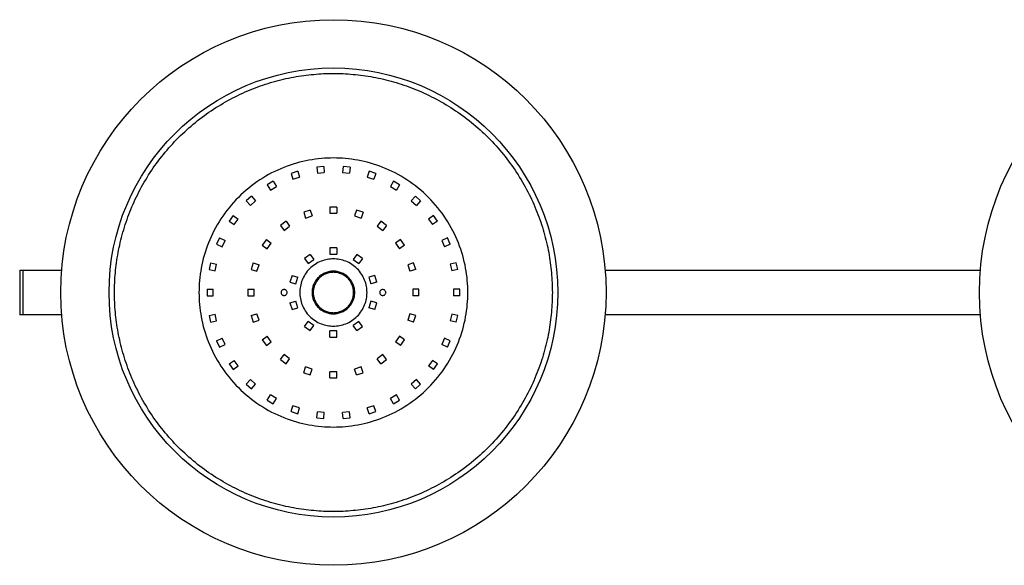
# Paper-space layout '_Posterior' of a CAD drawing. Header units: millimetres. Extents: x -550 to 550, y -122 to 122.
# Tile 1 of 2: x -550 to -111, y -122 to 122. Entities that reach past the tile are written whole.
import ezdxf

# ---------------------------------------------------------------- set-up
doc = ezdxf.new("R2010")
doc.units = ezdxf.units.MM

psp = doc.layouts.new('_Posterior')

# ---------------------------------------------------------------- linework, layer by layer
at = {"color": 7, "linetype": 'Continuous', "lineweight": 25}
for p, q in [((-425.95, 54.09), (-428.89, 53.14)), ((-428.89, 53.14), (-428.05, 50.52)), ((-425.95, 54.09), (-425.1, 51.48)), ((-414.35, 56.23), (-417.43, 55.9)), ((-417.43, 55.9), (-417.15, 53.17)), ((-417.15, 53.17), (-414.06, 53.49)), ((-414.35, 56.23), (-414.06, 53.49)), ((-405.65, 56.23), (-405.94, 53.49)), ((-405.94, 53.49), (-402.85, 53.17)), ((-402.57, 55.9), (-405.65, 56.23)), ((-402.57, 55.9), (-402.85, 53.17)), ((-394.05, 54.09), (-394.9, 51.48)), ((-391.11, 53.14), (-394.05, 54.09)), ((-391.11, 53.14), (-391.95, 50.52)), ((-436.85, 49.6), (-439.53, 48.05)), ((-436.85, 49.6), (-435.47, 47.22)), ((-428.05, 50.52), (-425.1, 51.48)), ((-394.9, 51.48), (-391.95, 50.52)), ((-383.15, 49.6), (-384.53, 47.22)), ((-380.47, 48.05), (-383.15, 49.6)), ((-439.53, 48.05), (-438.15, 45.67)), ((-438.15, 45.67), (-435.47, 47.22)), ((-384.53, 47.22), (-381.85, 45.67)), ((-380.47, 48.05), (-381.85, 45.67)), ((-446.57, 42.93), (-448.87, 40.86)), ((-448.87, 40.86), (-447.03, 38.81)), ((-447.03, 38.81), (-444.73, 40.89)), ((-446.57, 42.93), (-444.73, 40.89)), ((-373.43, 42.93), (-375.27, 40.89)), ((-375.27, 40.89), (-372.97, 38.81)), ((-371.13, 40.86), (-373.43, 42.93)), ((-371.13, 40.86), (-372.97, 38.81)), ((-420.31, 36.74), (-423.26, 35.78)), ((-423.26, 35.78), (-422.41, 33.16)), ((-420.31, 36.74), (-419.46, 34.12)), ((-408.45, 38.13), (-411.55, 38.13)), ((-411.55, 38.13), (-411.55, 35.38)), ((-411.55, 35.38), (-408.45, 35.38)), ((-408.45, 38.13), (-408.45, 35.38)), ((-399.69, 36.74), (-400.54, 34.12)), ((-396.74, 35.78), (-399.69, 36.74)), ((-396.74, 35.78), (-397.59, 33.16)), ((-454.7, 34.39), (-456.52, 31.88)), ((-456.52, 31.88), (-454.29, 30.27)), ((-454.7, 34.39), (-452.47, 32.77)), ((-454.29, 30.27), (-452.47, 32.77)), ((-431.16, 31.75), (-433.66, 29.93)), ((-431.16, 31.75), (-429.54, 29.53)), ((-422.41, 33.16), (-419.46, 34.12)), ((-400.54, 34.12), (-397.59, 33.16)), ((-388.84, 31.75), (-390.46, 29.53)), ((-386.34, 29.93), (-388.84, 31.75)), ((-365.3, 34.39), (-367.53, 32.77)), ((-367.53, 32.77), (-365.71, 30.27)), ((-363.48, 31.88), (-365.71, 30.27)), ((-363.48, 31.88), (-365.3, 34.39)), ((-433.66, 29.93), (-432.05, 27.71)), ((-432.05, 27.71), (-429.54, 29.53)), ((-390.46, 29.53), (-387.95, 27.71)), ((-386.34, 29.93), (-387.95, 27.71)), ((-460.87, 24.35), (-462.13, 21.51)), ((-460.87, 24.35), (-458.36, 23.23)), ((-459.62, 20.4), (-458.36, 23.23)), ((-439.93, 23.66), (-441.75, 21.16)), ((-439.93, 23.66), (-437.71, 22.05)), ((-439.53, 19.54), (-437.71, 22.05)), ((-380.07, 23.66), (-382.29, 22.05)), ((-382.29, 22.05), (-380.47, 19.54)), ((-378.25, 21.16), (-380.07, 23.66)), ((-359.13, 24.35), (-361.64, 23.23)), ((-361.64, 23.23), (-360.38, 20.4)), ((-357.87, 21.51), (-359.13, 24.35)), ((-462.13, 21.51), (-459.62, 20.4)), ((-441.75, 21.16), (-439.53, 19.54)), ((-411.55, 19.88), (-411.55, 17.13)), ((-408.45, 19.88), (-411.55, 19.88)), ((-408.45, 19.88), (-408.45, 17.13)), ((-378.25, 21.16), (-380.47, 19.54)), ((-357.87, 21.51), (-360.38, 20.4)), ((-464.82, 13.24), (-465.47, 10.2)), ((-464.82, 13.24), (-462.13, 12.67)), ((-445.78, 13.26), (-446.74, 10.31)), ((-445.78, 13.26), (-443.16, 12.41)), ((-420.43, 16.99), (-422.94, 15.17)), ((-422.94, 15.17), (-421.32, 12.94)), ((-421.32, 12.94), (-418.81, 14.77)), ((-420.43, 16.99), (-418.81, 14.77)), ((-411.55, 17.13), (-408.45, 17.13)), ((-399.57, 16.99), (-401.19, 14.77)), ((-401.19, 14.77), (-398.68, 12.94)), ((-397.06, 15.17), (-399.57, 16.99)), ((-397.06, 15.17), (-398.68, 12.94)), ((-374.22, 13.26), (-376.84, 12.41)), ((-373.26, 10.31), (-374.22, 13.26)), ((-355.18, 13.24), (-357.87, 12.67)), ((-354.53, 10.2), (-355.18, 13.24)), ((-550, 10), (-531.18, 10)), ((-465.47, 10.2), (-462.78, 9.63)), ((-462.78, 9.63), (-462.13, 12.67)), ((-446.74, 10.31), (-444.12, 9.46)), ((-444.12, 9.46), (-443.16, 12.41)), ((-376.84, 12.41), (-375.88, 9.46)), ((-373.26, 10.31), (-375.88, 9.46)), ((-357.87, 12.67), (-357.22, 9.63)), ((-354.53, 10.2), (-357.22, 9.63)), ((-288.9, 10), (-121.08, 10)), ((-428.42, 7.62), (-429.38, 4.67)), ((-429.38, 4.67), (-426.77, 3.82)), ((-428.42, 7.62), (-425.81, 6.77)), ((-426.77, 3.82), (-425.81, 6.77)), ((-391.58, 7.62), (-394.19, 6.77)), ((-394.19, 6.77), (-393.23, 3.82)), ((-390.62, 4.67), (-393.23, 3.82)), ((-390.62, 4.67), (-391.58, 7.62)), ((-466.37, 1.55), (-466.37, -1.55)), ((-466.37, 1.55), (-463.62, 1.55)), ((-463.62, -1.55), (-463.62, 1.55)), ((-448.12, 1.55), (-448.12, -1.55)), ((-448.12, 1.55), (-445.37, 1.55)), ((-445.37, -1.55), (-445.37, 1.55)), ((-374.62, 1.55), (-374.62, -1.55)), ((-371.87, 1.55), (-374.62, 1.55)), ((-371.87, -1.55), (-371.87, 1.55)), ((-353.62, 1.55), (-356.37, 1.55)), ((-356.37, 1.55), (-356.37, -1.55)), ((-353.62, -1.55), (-353.62, 1.55)), ((-466.37, -1.55), (-463.62, -1.55)), ((-448.12, -1.55), (-445.37, -1.55)), ((-429.38, -4.67), (-426.77, -3.82)), ((-425.81, -6.77), (-426.77, -3.82)), ((-393.23, -3.82), (-394.19, -6.77)), ((-390.62, -4.67), (-393.23, -3.82)), ((-371.87, -1.55), (-374.62, -1.55)), ((-353.62, -1.55), (-356.37, -1.55)), ((-429.38, -4.67), (-428.42, -7.62)), ((-428.42, -7.62), (-425.81, -6.77)), ((-391.58, -7.62), (-394.19, -6.77)), ((-391.58, -7.62), (-390.62, -4.67)), ((-531.08, -10), (-550, -10)), ((-465.47, -10.2), (-462.78, -9.63)), ((-465.47, -10.2), (-464.82, -13.24)), ((-464.82, -13.24), (-462.13, -12.67)), ((-462.13, -12.67), (-462.78, -9.63)), ((-446.74, -10.31), (-444.12, -9.46)), ((-446.74, -10.31), (-445.78, -13.26)), ((-445.78, -13.26), (-443.16, -12.41)), ((-443.16, -12.41), (-444.12, -9.46)), ((-422.94, -15.17), (-421.32, -12.94)), ((-418.81, -14.77), (-421.32, -12.94)), ((-398.68, -12.94), (-401.19, -14.77)), ((-397.06, -15.17), (-398.68, -12.94)), ((-375.88, -9.46), (-376.84, -12.41)), ((-374.22, -13.26), (-376.84, -12.41)), ((-373.26, -10.31), (-375.88, -9.46)), ((-374.22, -13.26), (-373.26, -10.31)), ((-357.22, -9.63), (-357.87, -12.67)), ((-355.18, -13.24), (-357.87, -12.67)), ((-354.53, -10.2), (-357.22, -9.63)), ((-355.18, -13.24), (-354.53, -10.2)), ((-121.22, -10), (-288.84, -10)), ((-422.94, -15.17), (-420.43, -16.99)), ((-420.43, -16.99), (-418.81, -14.77)), ((-411.55, -19.87), (-411.55, -17.12)), ((-408.45, -17.12), (-411.55, -17.12)), ((-408.45, -19.87), (-408.45, -17.12)), ((-399.57, -16.99), (-401.19, -14.77)), ((-399.57, -16.99), (-397.06, -15.17)), ((-462.13, -21.51), (-459.62, -20.4)), ((-462.13, -21.51), (-460.87, -24.35)), ((-458.36, -23.23), (-459.62, -20.4)), ((-441.75, -21.16), (-439.53, -19.54)), ((-441.75, -21.16), (-439.93, -23.66)), ((-437.71, -22.05), (-439.53, -19.54)), ((-411.55, -19.87), (-408.45, -19.87)), ((-380.47, -19.54), (-382.29, -22.05)), ((-378.25, -21.16), (-380.47, -19.54)), ((-380.07, -23.66), (-378.25, -21.16)), ((-360.38, -20.4), (-361.64, -23.23)), ((-357.87, -21.51), (-360.38, -20.4)), ((-359.13, -24.35), (-357.87, -21.51)), ((-460.87, -24.35), (-458.36, -23.23)), ((-439.93, -23.66), (-437.71, -22.05)), ((-380.07, -23.66), (-382.29, -22.05)), ((-359.13, -24.35), (-361.64, -23.23)), ((-456.52, -31.88), (-454.29, -30.27)), ((-452.47, -32.77), (-454.29, -30.27)), ((-433.66, -29.93), (-432.05, -27.71)), ((-433.66, -29.93), (-431.16, -31.75)), ((-429.54, -29.53), (-432.05, -27.71)), ((-431.16, -31.75), (-429.54, -29.53)), ((-387.95, -27.71), (-390.46, -29.53)), ((-388.84, -31.75), (-390.46, -29.53)), ((-388.84, -31.75), (-386.34, -29.93)), ((-386.34, -29.93), (-387.95, -27.71)), ((-365.71, -30.27), (-367.53, -32.77)), ((-363.48, -31.88), (-365.71, -30.27)), ((-456.52, -31.88), (-454.7, -34.39)), ((-454.7, -34.39), (-452.47, -32.77)), ((-423.26, -35.78), (-422.41, -33.16)), ((-419.46, -34.12), (-422.41, -33.16)), ((-420.31, -36.74), (-419.46, -34.12)), ((-397.59, -33.16), (-400.54, -34.12)), ((-399.69, -36.74), (-400.54, -34.12)), ((-396.74, -35.78), (-397.59, -33.16)), ((-365.3, -34.39), (-367.53, -32.77)), ((-365.3, -34.39), (-363.48, -31.88)), ((-448.87, -40.86), (-447.03, -38.81)), ((-444.73, -40.89), (-447.03, -38.81)), ((-423.26, -35.78), (-420.31, -36.74)), ((-411.55, -38.12), (-411.55, -35.37)), ((-408.45, -35.37), (-411.55, -35.37)), ((-411.55, -38.12), (-408.45, -38.12)), ((-408.45, -38.12), (-408.45, -35.37)), ((-399.69, -36.74), (-396.74, -35.78)), ((-372.97, -38.81), (-375.27, -40.89)), ((-371.13, -40.86), (-372.97, -38.81)), ((-448.87, -40.86), (-446.57, -42.93)), ((-446.57, -42.93), (-444.73, -40.89)), ((-373.43, -42.93), (-375.27, -40.89)), ((-373.43, -42.93), (-371.13, -40.86)), ((-439.53, -48.05), (-438.15, -45.67)), ((-439.53, -48.05), (-436.85, -49.6)), ((-435.47, -47.22), (-438.15, -45.67)), ((-436.85, -49.6), (-435.47, -47.22)), ((-381.85, -45.67), (-384.53, -47.22)), ((-383.15, -49.6), (-384.53, -47.22)), ((-383.15, -49.6), (-380.47, -48.05)), ((-380.47, -48.05), (-381.85, -45.67)), ((-428.89, -53.14), (-428.05, -50.52)), ((-425.1, -51.48), (-428.05, -50.52)), ((-425.95, -54.09), (-425.1, -51.48)), ((-391.95, -50.52), (-394.9, -51.48)), ((-394.05, -54.09), (-394.9, -51.48)), ((-391.11, -53.14), (-391.95, -50.52)), ((-428.89, -53.14), (-425.95, -54.09)), ((-417.43, -55.9), (-417.15, -53.17)), ((-417.43, -55.9), (-414.35, -56.23)), ((-414.06, -53.49), (-417.15, -53.17)), ((-414.35, -56.23), (-414.06, -53.49)), ((-402.85, -53.17), (-405.94, -53.49)), ((-405.65, -56.23), (-405.94, -53.49)), ((-405.65, -56.23), (-402.57, -55.9)), ((-402.57, -55.9), (-402.85, -53.17)), ((-394.05, -54.09), (-391.11, -53.14))]:
    psp.add_line(p, q, dxfattribs=at)
for centre, radius in [((-410, 0), 121.67), ((0, 0), 121.67), ((-410, 0), 100.13)]:
    psp.add_circle(centre, radius, dxfattribs=at)
for points, knots in [([(-312.3, 0), (-312.3, 2.88), (-312.43, 5.81), (-312.97, 11.75), (-313.38, 14.75), (-314.49, 20.8), (-315.21, 23.84), (-316.94, 29.92), (-317.97, 32.95), (-320.35, 38.97), (-321.71, 41.95), (-324.73, 47.8), (-326.4, 50.67), (-330.05, 56.25), (-332.03, 58.97), (-336.27, 64.19), (-338.53, 66.7), (-343.3, 71.47), (-345.81, 73.73), (-351.03, 77.97), (-353.75, 79.95), (-359.33, 83.6), (-362.2, 85.27), (-368.05, 88.29), (-371.03, 89.65), (-377.05, 92.03), (-380.08, 93.06), (-386.16, 94.79), (-389.2, 95.51), (-395.25, 96.62), (-398.25, 97.03), (-404.19, 97.57), (-407.12, 97.7), (-412.88, 97.7), (-415.81, 97.57), (-421.75, 97.03), (-424.75, 96.62), (-430.8, 95.51), (-433.84, 94.79), (-439.92, 93.06), (-442.95, 92.03), (-448.97, 89.65), (-451.95, 88.29), (-457.8, 85.27), (-460.67, 83.6), (-466.25, 79.95), (-468.97, 77.97), (-474.19, 73.73), (-476.7, 71.47), (-481.47, 66.7), (-483.73, 64.19), (-487.97, 58.97), (-489.95, 56.25), (-493.6, 50.67), (-495.27, 47.8), (-498.29, 41.95), (-499.65, 38.97), (-502.03, 32.95), (-503.06, 29.92), (-504.79, 23.84), (-505.51, 20.8), (-506.62, 14.75), (-507.03, 11.75), (-507.57, 5.81), (-507.7, 2.88), (-507.7, -2.88), (-507.57, -5.81), (-507.03, -11.75), (-506.62, -14.75), (-505.51, -20.8), (-504.79, -23.84), (-503.06, -29.92), (-502.03, -32.95), (-499.65, -38.97), (-498.29, -41.95), (-495.27, -47.8), (-493.6, -50.67), (-489.95, -56.25), (-487.97, -58.97), (-483.73, -64.19), (-481.47, -66.7), (-476.7, -71.47), (-474.19, -73.73), (-468.97, -77.97), (-466.25, -79.95), (-460.67, -83.6), (-457.8, -85.27), (-451.95, -88.29), (-448.97, -89.65), (-442.95, -92.03), (-439.92, -93.06), (-433.84, -94.79), (-430.8, -95.51), (-424.75, -96.62), (-421.75, -97.03), (-415.81, -97.57), (-412.88, -97.7), (-407.12, -97.7), (-404.19, -97.57), (-398.25, -97.03), (-395.25, -96.62), (-389.2, -95.51), (-386.16, -94.79), (-380.08, -93.06), (-377.05, -92.03), (-371.03, -89.65), (-368.05, -88.29), (-362.2, -85.27), (-359.33, -83.6), (-353.75, -79.95), (-351.03, -77.97), (-345.81, -73.73), (-343.3, -71.47), (-338.53, -66.7), (-336.27, -64.19), (-332.03, -58.97), (-330.05, -56.25), (-326.4, -50.67), (-324.73, -47.8), (-321.71, -41.95), (-320.35, -38.97), (-317.97, -32.95), (-316.94, -29.92), (-315.21, -23.84), (-314.49, -20.8), (-313.38, -14.75), (-312.97, -11.75), (-312.43, -5.81), (-312.3, -2.88), (-312.3, 0)], [0, 0, 0, 0, 0.015625, 0.015625, 0.03125, 0.03125, 0.046875, 0.046875, 0.0625, 0.0625, 0.078125, 0.078125, 0.09375, 0.09375, 0.109375, 0.109375, 0.125, 0.125, 0.140625, 0.140625, 0.15625, 0.15625, 0.171875, 0.171875, 0.1875, 0.1875, 0.203125, 0.203125, 0.21875, 0.21875, 0.234375, 0.234375, 0.25, 0.25, 0.265625, 0.265625, 0.28125, 0.28125, 0.296875, 0.296875, 0.3125, 0.3125, 0.328125, 0.328125, 0.34375, 0.34375, 0.359375, 0.359375, 0.375, 0.375, 0.390625, 0.390625, 0.40625, 0.40625, 0.421875, 0.421875, 0.4375, 0.4375, 0.453125, 0.453125, 0.46875, 0.46875, 0.484375, 0.484375, 0.5, 0.5, 0.515625, 0.515625, 0.53125, 0.53125, 0.546875, 0.546875, 0.5625, 0.5625, 0.578125, 0.578125, 0.59375, 0.59375, 0.609375, 0.609375, 0.625, 0.625, 0.640625, 0.640625, 0.65625, 0.65625, 0.671875, 0.671875, 0.6875, 0.6875, 0.703125, 0.703125, 0.71875, 0.71875, 0.734375, 0.734375, 0.75, 0.75, 0.765625, 0.765625, 0.78125, 0.78125, 0.796875, 0.796875, 0.8125, 0.8125, 0.828125, 0.828125, 0.84375, 0.84375, 0.859375, 0.859375, 0.875, 0.875, 0.890625, 0.890625, 0.90625, 0.90625, 0.921875, 0.921875, 0.9375, 0.9375, 0.953125, 0.953125, 0.96875, 0.96875, 0.984375, 0.984375, 1, 1, 1, 1]), ([(-470, 0), (-470, 3.54), (-469.69, 7.2), (-468.31, 14.63), (-467.25, 18.39), (-464.33, 25.78), (-462.46, 29.4), (-457.98, 36.26), (-455.36, 39.5), (-449.5, 45.36), (-446.26, 47.98), (-439.4, 52.46), (-435.78, 54.33), (-428.39, 57.25), (-424.63, 58.31), (-417.2, 59.69), (-413.54, 60), (-406.46, 60), (-402.8, 59.69), (-395.37, 58.31), (-391.61, 57.25), (-384.22, 54.33), (-380.6, 52.46), (-373.74, 47.98), (-370.5, 45.36), (-364.64, 39.5), (-362.02, 36.26), (-357.54, 29.4), (-355.67, 25.78), (-352.75, 18.39), (-351.69, 14.63), (-350.31, 7.2), (-350, 3.54), (-350, -3.54), (-350.31, -7.2), (-351.69, -14.63), (-352.75, -18.39), (-355.67, -25.78), (-357.54, -29.4), (-362.02, -36.26), (-364.64, -39.5), (-370.5, -45.36), (-373.74, -47.98), (-380.6, -52.46), (-384.22, -54.33), (-391.61, -57.25), (-395.37, -58.31), (-402.8, -59.69), (-406.46, -60), (-413.54, -60), (-417.2, -59.69), (-424.63, -58.31), (-428.39, -57.25), (-435.78, -54.33), (-439.4, -52.46), (-446.26, -47.98), (-449.5, -45.36), (-455.36, -39.5), (-457.98, -36.26), (-462.46, -29.4), (-464.33, -25.78), (-467.25, -18.39), (-468.31, -14.63), (-469.69, -7.2), (-470, -3.54), (-470, 0)], [0, 0, 0, 0, 0.03125, 0.03125, 0.0625, 0.0625, 0.09375, 0.09375, 0.125, 0.125, 0.15625, 0.15625, 0.1875, 0.1875, 0.21875, 0.21875, 0.25, 0.25, 0.28125, 0.28125, 0.3125, 0.3125, 0.34375, 0.34375, 0.375, 0.375, 0.40625, 0.40625, 0.4375, 0.4375, 0.46875, 0.46875, 0.5, 0.5, 0.53125, 0.53125, 0.5625, 0.5625, 0.59375, 0.59375, 0.625, 0.625, 0.65625, 0.65625, 0.6875, 0.6875, 0.71875, 0.71875, 0.75, 0.75, 0.78125, 0.78125, 0.8125, 0.8125, 0.84375, 0.84375, 0.875, 0.875, 0.90625, 0.90625, 0.9375, 0.9375, 0.96875, 0.96875, 1, 1, 1, 1]), ([(-425, 0), (-425, 0.91), (-424.83, 2.8), (-424.02, 5.6), (-422.63, 8.28), (-420.68, 10.68), (-418.28, 12.63), (-415.6, 14.02), (-412.8, 14.83), (-410, 15.08), (-407.2, 14.83), (-404.4, 14.02), (-401.72, 12.63), (-399.32, 10.68), (-397.37, 8.28), (-395.98, 5.6), (-395.17, 2.8), (-394.92, 0), (-395.17, -2.8), (-395.98, -5.6), (-397.37, -8.28), (-399.32, -10.68), (-401.72, -12.63), (-404.4, -14.02), (-407.2, -14.83), (-410, -15.08), (-412.8, -14.83), (-415.6, -14.02), (-418.28, -12.63), (-420.68, -10.68), (-422.63, -8.28), (-424.02, -5.6), (-424.83, -2.8), (-425, -0.91), (-425, 0)], [0, 0, 0, 0, 0.029129, 0.060003, 0.09216, 0.125, 0.15784, 0.189997, 0.220871, 0.25, 0.279129, 0.310003, 0.34216, 0.375, 0.40784, 0.439997, 0.470871, 0.5, 0.529129, 0.560003, 0.59216, 0.625, 0.65784, 0.689997, 0.720871, 0.75, 0.779129, 0.810003, 0.84216, 0.875, 0.90784, 0.939997, 0.970871, 1, 1, 1, 1]), ([(-550, 10), (-550, 10), (-550, 9.95), (-550, 9.72), (-550, 9.54), (-550, 9.05), (-550, 8.74), (-550, 8), (-550, 7.56), (-550, 6.58), (-550, 6.04), (-550, 4.9), (-550, 4.3), (-550, 3.07), (-550, 2.44), (-550, 1.2), (-550, 0.59), (-550, -0.59), (-550, -1.2), (-550, -2.44), (-550, -3.07), (-550, -4.3), (-550, -4.9), (-550, -6.04), (-550, -6.58), (-550, -7.56), (-550, -8), (-550, -8.74), (-550, -9.05), (-550, -9.54), (-550, -9.72), (-550, -9.95), (-550, -10), (-550, -10)], [0, 0, 0, 0, 0.0625, 0.0625, 0.125, 0.125, 0.1875, 0.1875, 0.25, 0.25, 0.3125, 0.3125, 0.375, 0.375, 0.4375, 0.4375, 0.5, 0.5, 0.5625, 0.5625, 0.625, 0.625, 0.6875, 0.6875, 0.75, 0.75, 0.8125, 0.8125, 0.875, 0.875, 0.9375, 0.9375, 1, 1, 1, 1]), ([(-548.5, -10), (-548.5, -10), (-548.5, -9.95), (-548.5, -9.72), (-548.5, -9.54), (-548.5, -9.05), (-548.5, -8.74), (-548.5, -8), (-548.5, -7.56), (-548.5, -6.58), (-548.5, -6.04), (-548.5, -4.9), (-548.5, -4.3), (-548.5, -3.07), (-548.5, -2.44), (-548.5, -1.2), (-548.5, -0.59), (-548.5, 0.59), (-548.5, 1.2), (-548.5, 2.44), (-548.5, 3.07), (-548.5, 4.3), (-548.5, 4.9), (-548.5, 6.04), (-548.5, 6.58), (-548.5, 7.56), (-548.5, 8), (-548.5, 8.74), (-548.5, 9.05), (-548.5, 9.54), (-548.5, 9.72), (-548.5, 9.95), (-548.5, 10), (-548.5, 10)], [0, 0, 0, 0, 0.0625, 0.0625, 0.125, 0.125, 0.1875, 0.1875, 0.25, 0.25, 0.3125, 0.3125, 0.375, 0.375, 0.4375, 0.4375, 0.5, 0.5, 0.5625, 0.5625, 0.625, 0.625, 0.6875, 0.6875, 0.75, 0.75, 0.8125, 0.8125, 0.875, 0.875, 0.9375, 0.9375, 1, 1, 1, 1]), ([(-419.5, 0), (-419.5, 0.58), (-419.39, 1.77), (-418.88, 3.54), (-418, 5.25), (-416.77, 6.77), (-415.25, 8), (-413.54, 8.88), (-411.77, 9.39), (-410, 9.55), (-408.23, 9.39), (-406.46, 8.88), (-404.75, 8), (-403.23, 6.77), (-402, 5.25), (-401.12, 3.54), (-400.61, 1.77), (-400.45, 0), (-400.61, -1.77), (-401.12, -3.54), (-402, -5.25), (-403.23, -6.77), (-404.75, -8), (-406.46, -8.88), (-408.23, -9.39), (-410, -9.55), (-411.77, -9.39), (-413.54, -8.88), (-415.25, -8), (-416.77, -6.77), (-418, -5.25), (-418.88, -3.54), (-419.39, -1.77), (-419.5, -0.58), (-419.5, 0)], [0, 0, 0, 0, 0.029129, 0.060003, 0.09216, 0.125, 0.15784, 0.189997, 0.220871, 0.25, 0.279129, 0.310003, 0.34216, 0.375, 0.40784, 0.439997, 0.470871, 0.5, 0.529129, 0.560003, 0.59216, 0.625, 0.65784, 0.689997, 0.720871, 0.75, 0.779129, 0.810003, 0.84216, 0.875, 0.90784, 0.939997, 0.970871, 1, 1, 1, 1]), ([(-401, 0), (-401, -0.55), (-401.1, -1.68), (-401.59, -3.36), (-402.42, -4.97), (-403.59, -6.41), (-405.03, -7.58), (-406.64, -8.41), (-408.32, -8.9), (-410, -9.05), (-411.68, -8.9), (-413.36, -8.41), (-414.97, -7.58), (-416.41, -6.41), (-417.58, -4.97), (-418.41, -3.36), (-418.9, -1.68), (-419.05, 0), (-418.9, 1.68), (-418.41, 3.36), (-417.58, 4.97), (-416.41, 6.41), (-414.97, 7.58), (-413.36, 8.41), (-411.68, 8.9), (-410, 9.05), (-408.32, 8.9), (-406.64, 8.41), (-405.03, 7.58), (-403.59, 6.41), (-402.42, 4.97), (-401.59, 3.36), (-401.1, 1.68), (-401, 0.55), (-401, 0)], [0, 0, 0, 0, 0.029129, 0.060003, 0.09216, 0.125, 0.15784, 0.189997, 0.220871, 0.25, 0.279129, 0.310003, 0.34216, 0.375, 0.40784, 0.439997, 0.470871, 0.5, 0.529129, 0.560003, 0.59216, 0.625, 0.65784, 0.689997, 0.720871, 0.75, 0.779129, 0.810003, 0.84216, 0.875, 0.90784, 0.939997, 0.970871, 1, 1, 1, 1]), ([(-430.65, 0), (-430.65, -0.17), (-430.72, -0.52), (-431.02, -0.98), (-431.48, -1.28), (-432, -1.38), (-432.52, -1.28), (-432.98, -0.98), (-433.28, -0.52), (-433.38, 0), (-433.28, 0.52), (-432.98, 0.98), (-432.52, 1.28), (-432, 1.38), (-431.48, 1.28), (-431.02, 0.98), (-430.72, 0.52), (-430.65, 0.17), (-430.65, 0)], [0, 0, 0, 0, 0.060027, 0.125, 0.189973, 0.25, 0.310027, 0.375, 0.439973, 0.5, 0.560027, 0.625, 0.689973, 0.75, 0.810027, 0.875, 0.939973, 1, 1, 1, 1]), ([(-389.35, 0), (-389.35, 0.17), (-389.28, 0.52), (-388.98, 0.98), (-388.52, 1.28), (-388, 1.38), (-387.48, 1.28), (-387.02, 0.98), (-386.72, 0.52), (-386.62, 0), (-386.72, -0.52), (-387.02, -0.98), (-387.48, -1.28), (-388, -1.38), (-388.52, -1.28), (-388.98, -0.98), (-389.28, -0.52), (-389.35, -0.17), (-389.35, 0)], [0, 0, 0, 0, 0.060027, 0.125, 0.189973, 0.25, 0.310027, 0.375, 0.439973, 0.5, 0.560027, 0.625, 0.689973, 0.75, 0.810027, 0.875, 0.939973, 1, 1, 1, 1])]:
    psp.add_open_spline(points, degree=3, knots=knots, dxfattribs=at)

doc.saveas('drawing.dxf')
